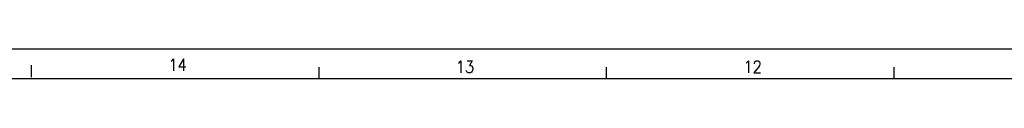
# Model space of a CAD drawing. Header units: inches. Extents: x -381 to 5845, y -418 to 176.
# Tile 7 of 26: x -219.25 to -55.06, y 170.62 to 175.62. Entities that reach past the tile are written whole.
import ezdxf

# ---------------------------------------------------------------- set-up
doc = ezdxf.new("R2010")
doc.units = ezdxf.units.IN
doc.layers.add('1', color=7, linetype='Continuous')
doc.styles.add('CONVERTER_12', font='txt.shx', dxfattribs={"width": 0.9})

# ---------------------------------------------------------------- blocks, each defined once
blk = doc.blocks.new('Marco_a1', base_point=(38.87, -121.38))
at = {"layer": '1', "color": 2, "linetype": 'Continuous'}
for p, q in [((458.87, 175.62), (-381.13, 175.62)), ((-217.31, 172.9), (-217.31, 170.9)), ((-169.37, 172.62), (-169.37, 170.62)), ((-121.43, 172.62), (-121.43, 170.62)), ((-73.48, 172.62), (-73.48, 170.62))]:
    blk.add_line(p, q, dxfattribs=at)
at = {"layer": '1', "color": 7, "linetype": 'Continuous'}
blk.add_line((453.87, 170.62), (-361.13, 170.62), dxfattribs=at)
at = {"layer": '1', "color": 2, "char_height": 2, "attachment_point": 4, "line_spacing_factor": 1.20048, "style": 'CONVERTER_12'}
for s, insert in [('14', (-194.47, 172.98)), ('13', (-146.55, 172.65)), ('12', (-98.59, 172.65))]:
    blk.add_mtext(s, dxfattribs=dict(at, insert=insert))
blk = doc.blocks.new('Top', base_point=(38.87, -121.38))
blk.add_blockref('Marco_a1', (38.87, -121.38))
blk = doc.blocks.new('_dummy_frame', base_point=(-381.13, -418.38))
blk.add_blockref('Top', (38.87, -121.38))

msp = doc.modelspace()

# ---------------------------------------------------------------- block references
at = {"layer": '1'}
msp.add_blockref('_dummy_frame', (-381.13, -418.38), dxfattribs=at)

doc.saveas('drawing.dxf')
